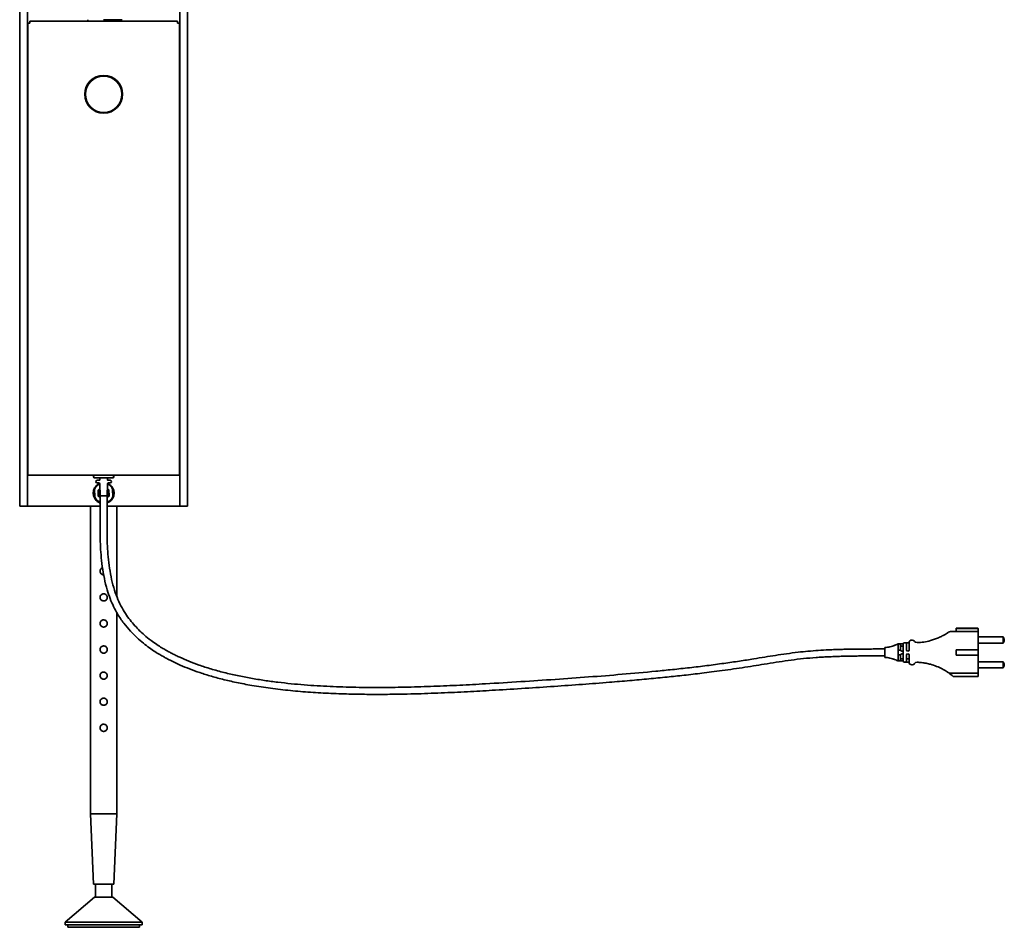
# Model space of a CAD drawing. Header units: millimetres. Extents: x 640 to 2471, y 697 to 4147.
# Tile 2 of 5: x 640 to 1395, y 1471 to 2167. Entities that reach past the tile are written whole.
import ezdxf

# ---------------------------------------------------------------- set-up
doc = ezdxf.new("R2010")
doc.units = ezdxf.units.MM
doc.header["$LTSCALE"] = 15

msp = doc.modelspace()

# ---------------------------------------------------------------- linework, layer by layer
at = {"color": 7, "linetype": 'Continuous', "lineweight": 35}
for p, q in [((640.43, 3823.82), (640.43, 1793.82)), ((646.43, 1793.82), (646.43, 3823.82)), ((763.17, 3823.82), (763.17, 1793.82)), ((769.17, 1793.82), (769.17, 3823.82)), ((692.78, 2166.82), (692.78, 2165.62)), ((716.83, 2165.62), (716.83, 2166.82)), ((646.68, 2164.12), (646.68, 1817.62)), ((646.68, 2164.12), (648.18, 2164.12)), ((648.18, 2165.62), (761.43, 2165.62)), ((648.18, 2164.12), (648.18, 2165.62)), ((761.43, 2165.62), (761.43, 2164.12)), ((761.43, 2164.12), (762.93, 2164.12)), ((762.93, 1817.62), (762.93, 2164.12)), ((646.68, 1817.62), (648.18, 1817.62)), ((648.18, 1817.62), (761.43, 1817.62)), ((697.8, 1817.61), (697.8, 1817.62)), ((698.8, 1815.6), (697.8, 1815.6)), ((702.8, 1815.6), (698.8, 1815.6)), ((699.8, 1813.6), (700.3, 1813.6)), ((700.3, 1813.6), (701.6, 1813.6)), ((701.8, 1813.8), (701.8, 1815.4)), ((706.8, 1815.6), (702.8, 1815.6)), ((710.8, 1815.6), (706.8, 1815.6)), ((707.8, 1815.4), (707.8, 1813.8)), ((708, 1813.6), (709.3, 1813.6)), ((709.3, 1813.6), (709.8, 1813.6)), ((711.8, 1815.6), (710.8, 1815.6)), ((711.8, 1817.62), (711.8, 1817.61)), ((761.43, 1817.62), (762.93, 1817.62)), ((697.88, 1807.84), (697.89, 1806.73)), ((697.91, 1800.85), (697.89, 1806.73)), ((700.3, 1811.6), (699.8, 1811.6)), ((701.39, 1811.6), (700.3, 1811.6)), ((701.91, 1806.88), (700.69, 1806.17)), ((700.69, 1806.17), (700.71, 1801.44)), ((700.72, 1810.7), (701.66, 1811.18)), ((701.83, 1810.71), (700.72, 1810.7)), ((701.83, 1810.71), (701.84, 1810.71)), ((701.84, 1810.61), (702, 1801.6)), ((707.6, 1801.6), (707.76, 1810.61)), ((708.89, 1806.21), (707.69, 1806.89)), ((708.82, 1810.74), (707.71, 1810.74)), ((707.95, 1811.18), (708.82, 1810.74)), ((709.3, 1811.6), (708.21, 1811.6)), ((708.85, 1803.97), (708.83, 1804.18)), ((708.91, 1801.48), (708.89, 1806.21)), ((709.8, 1811.6), (709.3, 1811.6)), ((711.69, 1806.8), (711.68, 1807.91)), ((711.69, 1806.8), (711.71, 1800.92)), ((697.91, 1800.85), (697.92, 1799.74)), ((700.71, 1801.44), (702.15, 1800.62)), ((700.79, 1796.9), (701.89, 1796.91)), ((702.15, 1796.91), (701.89, 1796.91)), ((707.6, 1801.6), (702, 1801.6)), ((702.15, 1801.6), (702.15, 1771.6)), ((707.45, 1771.6), (707.45, 1801.6)), ((707.45, 1800.62), (708.91, 1801.48)), ((707.77, 1796.94), (707.45, 1796.94)), ((707.77, 1796.94), (708.88, 1796.94)), ((711.72, 1799.81), (711.71, 1800.92)), ((640.43, 1793.82), (646.43, 1793.82)), ((646.43, 1793.82), (677.92, 1793.82)), ((677.92, 1793.82), (683.09, 1793.82)), ((683.09, 1793.82), (702.15, 1793.82)), ((694.8, 1793.82), (694.8, 1557.82)), ((707.45, 1793.82), (726.51, 1793.82)), ((714.8, 1724.65), (714.8, 1793.82)), ((731.68, 1793.82), (726.51, 1793.82)), ((763.17, 1793.82), (731.68, 1793.82)), ((769.17, 1793.82), (763.17, 1793.82)), ((707.55, 1783.82), (707.45, 1783.22)), ((714.8, 1557.82), (714.8, 1712.36)), ((1375.05, 1700.1), (1358.3, 1700.1)), ((1358.3, 1700.1), (1358.3, 1699.99)), ((1358.3, 1697.6), (1358.3, 1699.99)), ((1358.3, 1699.99), (1375.05, 1699.99)), ((1375.3, 1699.76), (1375.3, 1697.35)), ((1324.85, 1691.1), (1324.3, 1691.1)), ((1375.05, 1697.6), (1354.09, 1697.6)), ((1394.3, 1693.5), (1375.3, 1693.5)), ((1394.3, 1688.7), (1394.3, 1693.5)), ((1303.8, 1684.25), (1294.8, 1684.25)), ((1313.8, 1688.1), (1314.8, 1688.1)), ((1313.8, 1677.1), (1313.8, 1686.09)), ((1315.8, 1686.09), (1315.8, 1683.99)), ((1315.81, 1683.46), (1315.8, 1683.99)), ((1317.8, 1686.09), (1317.8, 1685.33)), ((1317.8, 1685.33), (1317.8, 1681.87)), ((1318.8, 1689.1), (1319.3, 1689.1)), ((1321.47, 1689.1), (1319.3, 1689.1)), ((1320.3, 1686.09), (1320.3, 1683.6)), ((1322.27, 1689.5), (1322.24, 1689.47)), ((1322.3, 1686.09), (1322.3, 1683.33)), ((1328.37, 1689.12), (1328.37, 1689.12)), ((1358.3, 1683.6), (1375.05, 1683.6)), ((1358.3, 1679.6), (1358.3, 1683.6)), ((1375.3, 1688.7), (1394.3, 1688.7)), ((1375.3, 1683.42), (1375.3, 1679.77)), ((1294.8, 1678.95), (1303.8, 1678.95)), ((1315.8, 1679.2), (1315.81, 1679.74)), ((1315.8, 1679.2), (1315.8, 1677.1)), ((1317.8, 1681.86), (1317.8, 1681.33)), ((1317.8, 1681.33), (1317.8, 1677.87)), ((1317.8, 1677.86), (1317.8, 1677.1)), ((1320.3, 1679.6), (1320.3, 1677.1)), ((1322.3, 1679.86), (1322.3, 1677.1)), ((1375.05, 1679.6), (1358.3, 1679.6)), ((1314.8, 1675.1), (1313.8, 1675.1)), ((1319.3, 1674.1), (1318.8, 1674.1)), ((1319.3, 1674.1), (1321.47, 1674.1)), ((1324.3, 1672.1), (1324.85, 1672.1)), ((1328.37, 1674.07), (1328.37, 1674.07)), ((1394.3, 1674.5), (1375.3, 1674.5)), ((1375.3, 1669.7), (1394.3, 1669.7)), ((1394.3, 1669.7), (1394.3, 1674.5)), ((1354.09, 1665.6), (1375.05, 1665.6)), ((1375.05, 1663.2), (1356.17, 1663.2)), ((1356.17, 1663.2), (1356.3, 1663.1)), ((1356.3, 1663.1), (1375.05, 1663.1)), ((1375.3, 1665.85), (1375.3, 1663.43)), ((694.8, 1557.82), (697.05, 1503.82)), ((694.8, 1557.82), (704.8, 1557.82)), ((704.8, 1557.82), (714.8, 1557.82)), ((712.55, 1503.82), (714.8, 1557.82)), ((697.05, 1503.82), (704.8, 1503.82)), ((698.55, 1503.82), (698.55, 1493.82)), ((704.8, 1503.82), (712.55, 1503.82)), ((711.05, 1493.82), (711.05, 1503.82)), ((697.8, 1493.82), (675.3, 1474.82)), ((697.8, 1493.82), (704.8, 1493.82)), ((704.8, 1493.82), (711.8, 1493.82)), ((734.3, 1474.82), (711.8, 1493.82)), ((675.3, 1474.82), (675.3, 1472.82)), ((675.3, 1474.82), (704.8, 1474.82)), ((675.3, 1472.82), (704.8, 1472.82)), ((677.3, 1472.82), (677.3, 1470.82)), ((704.8, 1474.82), (734.3, 1474.82)), ((704.8, 1472.82), (734.3, 1472.82)), ((732.3, 1470.82), (732.3, 1472.82)), ((734.3, 1472.82), (734.3, 1474.82)), ((677.3, 1470.82), (728.18, 1470.82)), ((728.18, 1470.82), (732.3, 1470.82))]:
    msp.add_line(p, q, dxfattribs=at)
at = {"color": 7, "linetype": 'Continuous', "lineweight": 35, "flags": 128}
for points in [[(700.79, 1804.42), (700.76, 1803.5), (700.78, 1803.31)], [(702.15, 1796.28), (701.74, 1796.43), (700.79, 1796.9)], [(708.88, 1796.94), (707.94, 1796.46), (707.45, 1796.28)]]:
    msp.add_lwpolyline(points, dxfattribs=at)
at = {"color": 7, "linetype": 'Continuous', "lineweight": 35}
for radius in [14.5, 14]:
    msp.add_circle((704.8, 2109.62), radius, dxfattribs=at)
for centre, radius, start, end in [((697.8, 1816.51), 0.914, 100.34296, 270), ((697.6, 1817.61), 0.2, 280.34296, 0), ((699.8, 1812.6), 1, 90, 180), ((699.8, 1812.6), 1, 180, 270), ((701.6, 1815.4), 0.2, 0, 90), ((701.6, 1813.8), 0.2, 270, 0), ((708, 1815.4), 0.2, 90, 180), ((708, 1813.8), 0.2, 180, 270), ((709.8, 1812.6), 1, 0, 90), ((709.8, 1812.6), 1, 270, 0), ((712, 1817.61), 0.2, 180, 259.65704), ((711.8, 1816.51), 0.914, 270, 79.65704), ((704.8, 1803.82), 8, 149.87599, 210.67909), ((704.8, 1803.82), 8, 120.67909, 149.87599), ((704.8, 1803.82), 7.5, 113.35146, 157.20362), ((704.8, 1803.82), 4, 136.20352, 180.27754), ((700.84, 1810.6), 1, 1, 90), ((704.8, 1803.82), 4, 0.27754, 43.79648), ((704.8, 1803.82), 7.5, 23.35146, 67.20362), ((708.76, 1810.6), 1, 90, 179), ((704.8, 1803.82), 8, 30.67909, 59.87599), ((704.8, 1803.82), 8, 329.87599, 30.67909), ((704.8, 1803.82), 7.5, 203.35146, 247.20362), ((704.8, 1803.82), 8, 210.67909, 239.87599), ((704.8, 1803.82), 4, 180.27754, 228.50918), ((704.8, 1803.82), 4, 311.49082, 0.27754), ((704.8, 1803.82), 7.5, 293.35146, 337.20362), ((704.8, 1803.82), 8, 300.67909, 329.87599), ((1375.05, 1699.85), 0.25, 0, 90), ((1324.3, 1689.1), 2, 90, 180), ((1324.85, 1689.1), 2, 30.37404, 90), ((1354.09, 1694.6), 3, 90, 124.62842), ((1375.05, 1697.35), 0.25, 0, 90), ((1391.92, 1691.1), 3.38, 314.76027, 45.23973), ((1314.8, 1687.1), 1, 0, 90), ((1316.8, 1683.6), 1, 192.63563, 270), ((1318.8, 1688.1), 1, 90, 180), ((1319.3, 1688.1), 1, 0, 90), ((1321.3, 1683.6), 1, 180, 270), ((1321.3, 1683.6), 1, 270, 0), ((1321.47, 1690.1), 1, 270, 340.52878), ((1328.3, 1691.12), 2, 210.37403, 271.97525), ((1314.8, 1676.1), 1, 270, 0), ((1316.8, 1679.6), 1, 90, 167.36437), ((1321.3, 1679.6), 1, 90, 180), ((1321.3, 1679.6), 1, 0, 90), ((1318.8, 1675.1), 1, 180, 270), ((1319.3, 1675.1), 1, 270, 0), ((1321.47, 1673.1), 1, 19.47122, 90), ((1324.3, 1674.1), 2, 180, 270), ((1324.85, 1674.1), 2, 270, 329.62596), ((1328.3, 1672.07), 2, 88.02475, 149.62596), ((1391.92, 1672.1), 3.38, 314.76027, 45.23973), ((1354.09, 1668.6), 3, 235.37158, 270), ((1326.82, 1629.1), 45, 49.27931, 55.37158), ((1375.05, 1665.85), 0.25, 270, 0), ((1375.05, 1663.35), 0.25, 270, 0)]:
    msp.add_arc(centre, radius, start, end, dxfattribs=at)
for points, knots in [([(704.8, 2166.82), (705.57, 2166.82), (707.11, 2166.82), (709.34, 2166.82), (711.46, 2166.82), (713.48, 2166.82), (715.33, 2166.82), (716.93, 2166.82), (718.15, 2166.82), (718.81, 2166.82), (719.03, 2166.82), (719.08, 2166.82)], [0, 0, 0, 0, 0.114424, 0.22905, 0.342915, 0.456771, 0.582109, 0.707444, 0.831707, 0.955941, 1, 1, 1, 1]), ([(702.15, 1771.6), (702.18, 1769.33), (702.24, 1764.3), (702.74, 1756.25), (703.69, 1747.41), (705.21, 1738.42), (707.22, 1730.19), (709.63, 1722.96), (712.3, 1716.82), (715.73, 1710.47), (719.99, 1704.14), (725.08, 1698.05), (730.18, 1692.96), (735.11, 1688.72), (739.72, 1685.23), (743.9, 1682.38), (747.55, 1680.1), (750.62, 1678.32), (753.28, 1676.87), (756.91, 1674.97), (762.02, 1672.52), (768.94, 1669.58), (776.71, 1666.69), (785.36, 1663.89), (794.95, 1661.22), (805.51, 1658.74), (817.57, 1656.39), (831.16, 1654.26), (846.07, 1652.48), (861.51, 1651.13), (877.14, 1650.2), (892.86, 1649.64), (908.57, 1649.41), (926.14, 1649.45), (945.34, 1649.85), (965.96, 1650.61), (985.81, 1651.58), (1006.37, 1652.76), (1027.72, 1654.07), (1049.97, 1655.53), (1071.54, 1657.07), (1090.85, 1658.56), (1107.85, 1659.99), (1122.57, 1661.32), (1136.45, 1662.68), (1147.75, 1663.87), (1156.65, 1664.88), (1163.7, 1665.72), (1171.16, 1666.65), (1179.28, 1667.72), (1187.83, 1668.92), (1196.48, 1670.22), (1205.02, 1671.57), (1213.75, 1673.01), (1222.67, 1674.45), (1231.91, 1675.8), (1241.32, 1676.92), (1249.23, 1677.6), (1255.52, 1678.01), (1260.16, 1678.26), (1265.1, 1678.47), (1270.36, 1678.65), (1276.19, 1678.79), (1280.97, 1678.86), (1284.67, 1678.9), (1287.04, 1678.92), (1289.51, 1678.94), (1292.12, 1678.94), (1293.89, 1678.95), (1294.8, 1678.95)], [0, 0, 0, 0, 0.01018, 0.022644, 0.036246, 0.050113, 0.063624, 0.074316, 0.084339, 0.093721, 0.106738, 0.118619, 0.129436, 0.139206, 0.147917, 0.155538, 0.162028, 0.167348, 0.171558, 0.175685, 0.185877, 0.197173, 0.209636, 0.223329, 0.238312, 0.254637, 0.27235, 0.293869, 0.316867, 0.340283, 0.363927, 0.38768, 0.41142, 0.435022, 0.467018, 0.498185, 0.528193, 0.556715, 0.59103, 0.624594, 0.657148, 0.688332, 0.71167, 0.73385, 0.754803, 0.77447, 0.785059, 0.795299, 0.806632, 0.819262, 0.832713, 0.846334, 0.85992, 0.873444, 0.888612, 0.903683, 0.918713, 0.933854, 0.940727, 0.947788, 0.955072, 0.963237, 0.97164, 0.981385, 0.984762, 0.988302, 0.992016, 0.995912, 1, 1, 1, 1]), ([(1294.8, 1684.25), (1293.06, 1684.24), (1289.63, 1684.24), (1284.55, 1684.2), (1279.6, 1684.14), (1274.78, 1684.06), (1270.06, 1683.94), (1265.42, 1683.79), (1259.61, 1683.55), (1252.7, 1683.16), (1244.84, 1682.56), (1236.7, 1681.73), (1228.44, 1680.67), (1219.97, 1679.38), (1211.64, 1678.03), (1202.46, 1676.53), (1192, 1674.89), (1180.04, 1673.16), (1167.26, 1671.48), (1154.08, 1669.9), (1141.03, 1668.48), (1123.77, 1666.74), (1102.37, 1664.81), (1076.61, 1662.75), (1050.74, 1660.89), (1024.36, 1659.16), (999.96, 1657.68), (977.73, 1656.46), (957.94, 1655.58), (938.1, 1654.96), (918.2, 1654.67), (898.25, 1654.79), (878.37, 1655.41), (858.4, 1656.63), (841.64, 1658.28), (828.02, 1660.1), (817.7, 1661.77), (807.38, 1663.77), (797.15, 1666.13), (787.32, 1668.83), (778.27, 1671.75), (770.31, 1674.74), (764.4, 1677.29), (760.2, 1679.28), (757.4, 1680.69), (754.83, 1682.05), (752.2, 1683.52), (749.14, 1685.34), (745.35, 1687.77), (740.82, 1690.98), (736.39, 1694.55), (732.27, 1698.33), (728.57, 1702.17), (724.87, 1706.57), (721.28, 1711.63), (717.9, 1717.42), (714.86, 1724.04), (712.34, 1731.52), (710.37, 1739.71), (708.93, 1748.28), (708.02, 1756.77), (707.53, 1764.54), (707.48, 1769.41), (707.45, 1771.6)], [0, 0, 0, 0, 0.007909, 0.015628, 0.023148, 0.030466, 0.037638, 0.044735, 0.051747, 0.064382, 0.076806, 0.088763, 0.103439, 0.117272, 0.130827, 0.144721, 0.162211, 0.181104, 0.201268, 0.221774, 0.242012, 0.261266, 0.300906, 0.339846, 0.378924, 0.419088, 0.460373, 0.490526, 0.520802, 0.550923, 0.581339, 0.611865, 0.642227, 0.672396, 0.70348, 0.719336, 0.735326, 0.751392, 0.767471, 0.783433, 0.798064, 0.811015, 0.822389, 0.827516, 0.832285, 0.836707, 0.840842, 0.846073, 0.852972, 0.86146, 0.871455, 0.878921, 0.887017, 0.89575, 0.905151, 0.915289, 0.926271, 0.938261, 0.951173, 0.964582, 0.977834, 0.990031, 1, 1, 1, 1]), ([(704.86, 1741.11), (704.75, 1741.1), (704.34, 1741.05), (703.65, 1741.29), (702.88, 1741.78), (702.32, 1742.52), (702.03, 1743.42), (702.05, 1744.35), (702.37, 1745.21), (702.95, 1745.91), (703.52, 1746.33), (703.89, 1746.4), (703.96, 1746.41)], [0, 0, 0, 0, 0.0426, 0.156369, 0.271351, 0.390076, 0.509574, 0.625277, 0.738614, 0.854604, 0.974162, 1, 1, 1, 1]), ([(707.55, 1723.82), (707.52, 1723.52), (707.46, 1722.92), (707.01, 1722.11), (706.33, 1721.48), (705.47, 1721.1), (704.53, 1721.04), (703.65, 1721.27), (702.88, 1721.78), (702.32, 1722.52), (702.03, 1723.42), (702.05, 1724.35), (702.37, 1725.21), (702.94, 1725.92), (703.74, 1726.42), (704.66, 1726.62), (705.57, 1726.51), (706.4, 1726.12), (707.06, 1725.48), (707.48, 1724.67), (707.53, 1724.09), (707.55, 1723.82)], [0, 0, 0, 0, 0.052294, 0.104539, 0.158043, 0.212444, 0.265513, 0.317172, 0.369381, 0.42329, 0.47755, 0.530086, 0.581548, 0.634215, 0.688502, 0.742353, 0.794453, 0.846166, 0.899336, 0.953746, 1, 1, 1, 1]), ([(707.55, 1703.82), (707.52, 1703.52), (707.46, 1702.92), (707.01, 1702.11), (706.33, 1701.48), (705.47, 1701.1), (704.53, 1701.04), (703.65, 1701.27), (702.88, 1701.78), (702.32, 1702.52), (702.03, 1703.42), (702.05, 1704.35), (702.37, 1705.21), (702.94, 1705.92), (703.74, 1706.42), (704.66, 1706.62), (705.57, 1706.51), (706.4, 1706.12), (707.06, 1705.48), (707.48, 1704.67), (707.53, 1704.09), (707.55, 1703.82)], [0, 0, 0, 0, 0.052294, 0.104539, 0.158043, 0.212444, 0.265513, 0.317172, 0.369381, 0.42329, 0.47755, 0.530086, 0.581548, 0.634215, 0.688502, 0.742353, 0.794453, 0.846166, 0.899336, 0.953746, 1, 1, 1, 1]), ([(1375.3, 1699.76), (1375.3, 1699.79), (1375.29, 1699.84), (1375.25, 1699.91), (1375.2, 1699.94), (1375.15, 1699.97), (1375.1, 1699.98), (1375.07, 1699.99), (1375.05, 1699.99)], [0, 0, 0, 0, 0.294172, 0.499198, 0.641436, 0.770567, 0.889037, 1, 1, 1, 1]), ([(1347.78, 1694.28), (1346.82, 1693.79), (1344.93, 1692.85), (1341.9, 1691.65), (1338.18, 1690.49), (1333.7, 1689.49), (1330.13, 1689.24), (1328.37, 1689.12)], [0, 0, 0, 0, 0.1719183, 0.3382032, 0.4995149, 0.753222, 1, 1, 1, 1]), ([(1351.56, 1696.5), (1351, 1696.14), (1349.84, 1695.4), (1348.48, 1694.66), (1347.78, 1694.28)], [0, 0, 0, 0, 0.48296, 1, 1, 1, 1]), ([(1352.39, 1697.07), (1352.38, 1697.06), (1352.35, 1697.04), (1352.1, 1696.87), (1351.77, 1696.65), (1351.56, 1696.5)], [0, 0, 0, 0, 0.244584, 0.500108, 1, 1, 1, 1]), ([(1375.3, 1696.2), (1375.3, 1695.4), (1375.3, 1693.79), (1375.3, 1690.7), (1375.3, 1687.27), (1375.3, 1684.81), (1375.3, 1683.6)], [0, 0, 0, 0, 0.247371, 0.5, 0.752629, 1, 1, 1, 1]), ([(707.55, 1683.82), (707.52, 1683.52), (707.46, 1682.92), (707.01, 1682.11), (706.33, 1681.48), (705.47, 1681.1), (704.53, 1681.04), (703.65, 1681.27), (702.88, 1681.78), (702.32, 1682.52), (702.03, 1683.42), (702.05, 1684.35), (702.37, 1685.21), (702.94, 1685.92), (703.74, 1686.42), (704.66, 1686.62), (705.57, 1686.51), (706.4, 1686.12), (707.06, 1685.48), (707.48, 1684.67), (707.53, 1684.09), (707.55, 1683.82)], [0, 0, 0, 0, 0.052294, 0.104539, 0.158043, 0.212444, 0.265513, 0.317172, 0.369381, 0.42329, 0.47755, 0.530086, 0.581548, 0.634215, 0.688502, 0.742353, 0.794453, 0.846166, 0.899336, 0.953746, 1, 1, 1, 1]), ([(1311.39, 1687.1), (1310.15, 1686.63), (1307.71, 1685.69), (1305.09, 1685.46), (1303.8, 1685.35)], [0, 0, 0, 0, 0.504389, 1, 1, 1, 1]), ([(1303.8, 1685.35), (1303.8, 1685.31), (1303.8, 1685.23), (1303.8, 1684.65), (1303.8, 1683.81), (1303.8, 1682.73), (1303.8, 1681.51), (1303.8, 1680.3), (1303.8, 1679.24), (1303.8, 1678.75), (1303.8, 1678.51)], [0, 0, 0, 0, 0.12893, 0.255377, 0.372249, 0.499138, 0.628123, 0.756951, 0.882825, 1, 1, 1, 1]), ([(1313.86, 1688.13), (1313.28, 1687.87), (1312.24, 1687.41), (1310.82, 1686.85), (1310.18, 1686.6)], [0, 0, 0, 0, 0.549746, 1, 1, 1, 1]), ([(1313.8, 1688.1), (1313.61, 1688), (1313.22, 1687.81), (1312.76, 1687.64), (1312.53, 1687.55)], [0, 0, 0, 0, 0.50019, 1, 1, 1, 1]), ([(1313.8, 1686.09), (1313.8, 1686.23), (1313.8, 1686.36), (1313.8, 1686.53), (1313.8, 1686.65), (1313.8, 1687.02), (1313.8, 1687.44), (1313.8, 1687.77), (1313.8, 1687.96), (1313.8, 1688.06), (1313.8, 1688.09), (1313.8, 1688.1), (1313.8, 1688.1)], [0, 0, 0, 0, 0.125039, 0.128701, 0.160075, 0.250529, 0.499329, 0.624316, 0.749171, 0.874094, 0.956218, 1, 1, 1, 1]), ([(1315.81, 1687.19), (1315.79, 1687.29), (1315.76, 1687.46), (1315.63, 1687.68), (1315.49, 1687.84), (1315.32, 1687.97), (1315.09, 1688.07), (1314.92, 1688.09), (1314.81, 1688.1)], [0, 0, 0, 0, 0.208753, 0.344101, 0.49987, 0.649289, 0.782584, 1, 1, 1, 1]), ([(1315.81, 1683.46), (1315.79, 1683.45), (1315.76, 1683.45), (1315.63, 1683.44), (1315.49, 1683.43), (1315.32, 1683.42), (1315.09, 1683.4), (1314.92, 1683.39), (1314.81, 1683.38)], [0, 0, 0, 0, 0.208778, 0.344158, 0.499971, 0.649346, 0.78261, 1, 1, 1, 1]), ([(1316.8, 1688.1), (1316.57, 1688.1), (1316.08, 1688.1), (1315.49, 1688.1), (1315.26, 1688.1), (1315.16, 1688.1)], [0, 0, 0, 0, 0.35922, 0.743817, 1, 1, 1, 1]), ([(1315.8, 1686.09), (1315.8, 1686.23), (1315.8, 1686.49), (1315.8, 1686.82), (1315.8, 1687.05), (1315.8, 1687.08), (1315.8, 1687.1)], [0, 0, 0, 0, 0.2503533, 0.4999291, 0.7497164, 1, 1, 1, 1]), ([(1315.81, 1687.19), (1315.81, 1687.19), (1315.81, 1687.18), (1315.81, 1687.16), (1315.81, 1687.13), (1315.82, 1687.11), (1315.82, 1687.1)], [0, 0, 0, 0, 0.101836, 0.212925, 0.480538, 1, 1, 1, 1]), ([(1315.82, 1683.38), (1315.82, 1683.4), (1315.81, 1683.42), (1315.81, 1683.45), (1315.81, 1683.45), (1315.81, 1683.45), (1315.81, 1683.46)], [0, 0, 0, 0, 0.526334, 0.790195, 0.899717, 1, 1, 1, 1]), ([(1315.82, 1687.1), (1315.86, 1687.02), (1315.92, 1686.88), (1316.13, 1686.69), (1316.38, 1686.56), (1316.61, 1686.5), (1316.74, 1686.5), (1316.8, 1686.5)], [0, 0, 0, 0, 0.2504861, 0.4999534, 0.7493761, 0.8770996, 1, 1, 1, 1]), ([(1316.8, 1686.5), (1316.86, 1686.5), (1316.99, 1686.5), (1317.22, 1686.56), (1317.47, 1686.69), (1317.68, 1686.88), (1317.74, 1687.02), (1317.78, 1687.1)], [0, 0, 0, 0, 0.122915, 0.250624, 0.500047, 0.749514, 1, 1, 1, 1]), ([(1317.78, 1687.1), (1317.78, 1687.11), (1317.79, 1687.13), (1317.79, 1687.16), (1317.79, 1687.17), (1317.79, 1687.17), (1317.79, 1687.17), (1317.79, 1687.17), (1317.79, 1687.17), (1317.8, 1687.17), (1317.8, 1687.17), (1317.8, 1687.17), (1317.8, 1687.17), (1317.8, 1687.17), (1317.8, 1687.17), (1317.8, 1687.17), (1317.8, 1687.17), (1317.8, 1687.17), (1317.8, 1687.17), (1317.8, 1687.17), (1317.8, 1687.17), (1317.8, 1687.17), (1317.8, 1687.17), (1317.8, 1687.17), (1317.8, 1687.17)], [0, 0, 0, 0, 0.281954, 0.38089, 0.412186, 0.41323, 0.414506, 0.417949, 0.428947, 0.490482, 0.606124, 0.775956, 0.881208, 0.938918, 0.969044, 0.984425, 0.992194, 0.996099, 0.998057, 0.999036, 0.999527, 0.999868, 0.99996, 1, 1, 1, 1]), ([(1317.8, 1688.1), (1317.8, 1688.07), (1317.8, 1688.01), (1317.8, 1687.54), (1317.8, 1686.88), (1317.8, 1686.36), (1317.8, 1686.09)], [0, 0, 0, 0, 0.2505063, 0.5000893, 0.7498233, 1, 1, 1, 1]), ([(1317.8, 1687.17), (1317.8, 1687.17), (1317.8, 1687.17), (1317.8, 1687.17), (1317.8, 1687.17), (1317.8, 1687.17), (1317.8, 1687.17), (1317.8, 1687.18), (1317.8, 1687.19), (1317.8, 1687.2), (1317.8, 1687.21)], [0, 0, 0, 0, 0.366049, 0.562654, 0.644019, 0.644924, 0.649876, 0.662399, 0.708367, 1, 1, 1, 1]), ([(1317.8, 1685.33), (1317.8, 1685.18), (1317.8, 1684.86), (1317.8, 1684.29), (1317.8, 1683.94), (1317.8, 1683.71)], [0, 0, 0, 0, 0.238391, 0.50194, 1, 1, 1, 1]), ([(1320.3, 1688.1), (1320.3, 1688.07), (1320.3, 1688.01), (1320.3, 1687.54), (1320.3, 1686.88), (1320.3, 1686.36), (1320.3, 1686.09)], [0, 0, 0, 0, 0.2502173, 0.4999659, 0.7495736, 1, 1, 1, 1]), ([(1322.24, 1689.47), (1322.2, 1689.42), (1322.11, 1689.31), (1321.97, 1689.21), (1321.87, 1689.18), (1321.85, 1689.17)], [0, 0, 0, 0, 0.387828, 0.86284, 1, 1, 1, 1]), ([(1322.3, 1689.1), (1322.3, 1689.05), (1322.3, 1688.96), (1322.3, 1688.27), (1322.3, 1687.28), (1322.3, 1686.49), (1322.3, 1686.09)], [0, 0, 0, 0, 0.250514, 0.500125, 0.749881, 1, 1, 1, 1]), ([(1375.05, 1683.6), (1375.08, 1683.6), (1375.13, 1683.6), (1375.21, 1683.6), (1375.27, 1683.6), (1375.3, 1683.6), (1375.3, 1683.6), (1375.3, 1683.6)], [0, 0, 0, 0, 0.213111, 0.426202, 0.63985, 0.854691, 1, 1, 1, 1]), ([(1303.8, 1678.51), (1303.8, 1678.32), (1303.8, 1677.94), (1303.8, 1677.88), (1303.8, 1677.85)], [0, 0, 0, 0, 0.496305, 1, 1, 1, 1]), ([(1303.8, 1677.85), (1305.09, 1677.73), (1307.71, 1677.51), (1310.15, 1676.56), (1311.39, 1676.09)], [0, 0, 0, 0, 0.495611, 1, 1, 1, 1]), ([(1310.18, 1676.59), (1310.82, 1676.34), (1312.24, 1675.79), (1313.28, 1675.32), (1313.86, 1675.07)], [0, 0, 0, 0, 0.450254, 1, 1, 1, 1]), ([(1313.8, 1675.1), (1313.8, 1675.12), (1313.8, 1675.17), (1313.8, 1675.42), (1313.8, 1675.75), (1313.8, 1676.2), (1313.8, 1676.66), (1313.8, 1676.92), (1313.8, 1677.05), (1313.8, 1677.1)], [0, 0, 0, 0, 0.243682, 0.371065, 0.49993, 0.748871, 0.873939, 0.956051, 1, 1, 1, 1]), ([(1315.81, 1679.74), (1315.79, 1679.74), (1315.76, 1679.74), (1315.63, 1679.75), (1315.49, 1679.76), (1315.32, 1679.78), (1315.09, 1679.8), (1314.92, 1679.81), (1314.81, 1679.82)], [0, 0, 0, 0, 0.208753, 0.344101, 0.49987, 0.649289, 0.782584, 1, 1, 1, 1]), ([(1315.8, 1676.1), (1315.8, 1676.11), (1315.8, 1676.14), (1315.8, 1676.37), (1315.8, 1676.7), (1315.8, 1676.97), (1315.8, 1677.1)], [0, 0, 0, 0, 0.250443, 0.500031, 0.749772, 1, 1, 1, 1]), ([(1315.81, 1679.74), (1315.81, 1679.74), (1315.81, 1679.74), (1315.81, 1679.75), (1315.81, 1679.77), (1315.82, 1679.8), (1315.82, 1679.82)], [0, 0, 0, 0, 0.101836, 0.212925, 0.480538, 1, 1, 1, 1]), ([(1315.82, 1676.1), (1315.82, 1676.08), (1315.81, 1676.06), (1315.81, 1676.03), (1315.81, 1676.01), (1315.81, 1676), (1315.81, 1676)], [0, 0, 0, 0, 0.526334, 0.790195, 0.899717, 1, 1, 1, 1]), ([(1316.8, 1676.7), (1316.74, 1676.69), (1316.61, 1676.69), (1316.38, 1676.63), (1316.13, 1676.51), (1315.92, 1676.31), (1315.86, 1676.17), (1315.82, 1676.1)], [0, 0, 0, 0, 0.122915, 0.2506242, 0.5000468, 0.7495139, 1, 1, 1, 1]), ([(1317.78, 1676.1), (1317.74, 1676.17), (1317.68, 1676.31), (1317.47, 1676.51), (1317.22, 1676.63), (1316.99, 1676.69), (1316.86, 1676.69), (1316.8, 1676.7)], [0, 0, 0, 0, 0.250486, 0.499953, 0.749376, 0.8771, 1, 1, 1, 1]), ([(1317.8, 1679.48), (1317.8, 1679.25), (1317.8, 1678.9), (1317.8, 1678.33), (1317.8, 1678.01), (1317.8, 1677.86)], [0, 0, 0, 0, 0.500653, 0.762636, 1, 1, 1, 1]), ([(1317.8, 1677.1), (1317.8, 1676.84), (1317.8, 1676.31), (1317.8, 1675.65), (1317.8, 1675.19), (1317.8, 1675.13), (1317.8, 1675.1)], [0, 0, 0, 0, 0.250481, 0.500055, 0.749808, 1, 1, 1, 1]), ([(1320.3, 1677.1), (1320.3, 1676.84), (1320.3, 1676.31), (1320.3, 1675.65), (1320.3, 1675.19), (1320.3, 1675.13), (1320.3, 1675.1)], [0, 0, 0, 0, 0.250199, 0.499928, 0.749541, 1, 1, 1, 1]), ([(1321.3, 1676.7), (1321.23, 1676.69), (1321.08, 1676.69), (1320.88, 1676.63), (1320.7, 1676.54), (1320.51, 1676.41), (1320.34, 1676.2), (1320.31, 1676.03), (1320.3, 1675.94)], [0, 0, 0, 0, 0.1218897, 0.2502844, 0.3681439, 0.5004896, 0.7501977, 1, 1, 1, 1]), ([(1322.3, 1675.94), (1322.29, 1676.03), (1322.26, 1676.2), (1322.09, 1676.41), (1321.9, 1676.54), (1321.72, 1676.63), (1321.52, 1676.69), (1321.37, 1676.69), (1321.3, 1676.7)], [0, 0, 0, 0, 0.2498024, 0.4995106, 0.6318827, 0.7497158, 0.8781222, 1, 1, 1, 1]), ([(1322.3, 1677.1), (1322.3, 1676.7), (1322.3, 1675.92), (1322.3, 1674.92), (1322.3, 1674.23), (1322.3, 1674.14), (1322.3, 1674.1)], [0, 0, 0, 0, 0.250496, 0.500101, 0.749871, 1, 1, 1, 1]), ([(1375.3, 1679.6), (1375.3, 1679.6), (1375.29, 1679.6), (1375.25, 1679.6), (1375.18, 1679.6), (1375.11, 1679.6), (1375.07, 1679.6), (1375.05, 1679.6)], [0, 0, 0, 0, 0.216309, 0.432639, 0.648356, 0.862846, 1, 1, 1, 1]), ([(1375.3, 1679.6), (1375.3, 1678.38), (1375.3, 1675.92), (1375.3, 1672.5), (1375.3, 1669.4), (1375.3, 1667.79), (1375.3, 1667)], [0, 0, 0, 0, 0.247371, 0.5, 0.752629, 1, 1, 1, 1]), ([(1312.53, 1675.64), (1312.76, 1675.56), (1313.24, 1675.37), (1313.65, 1675.17), (1313.86, 1675.07)], [0, 0, 0, 0, 0.4762784, 1, 1, 1, 1]), ([(1315.16, 1675.1), (1315.26, 1675.1), (1315.49, 1675.1), (1316.08, 1675.1), (1316.57, 1675.1), (1316.8, 1675.1)], [0, 0, 0, 0, 0.256183, 0.64078, 1, 1, 1, 1]), ([(1328.37, 1674.07), (1329.54, 1674.01), (1331.9, 1673.87), (1335.38, 1673.32), (1339.26, 1672.41), (1343.51, 1671), (1346.34, 1669.62), (1347.78, 1668.92)], [0, 0, 0, 0, 0.163878, 0.330291, 0.500305, 0.744169, 1, 1, 1, 1]), ([(1347.78, 1668.92), (1348.48, 1668.53), (1349.84, 1667.8), (1351, 1667.05), (1351.56, 1666.69)], [0, 0, 0, 0, 0.51704, 1, 1, 1, 1]), ([(707.55, 1663.82), (707.52, 1663.52), (707.46, 1662.92), (707.01, 1662.11), (706.33, 1661.48), (705.47, 1661.1), (704.53, 1661.04), (703.65, 1661.27), (702.88, 1661.78), (702.32, 1662.52), (702.03, 1663.42), (702.05, 1664.35), (702.37, 1665.21), (702.94, 1665.92), (703.74, 1666.42), (704.66, 1666.62), (705.57, 1666.51), (706.4, 1666.12), (707.06, 1665.48), (707.48, 1664.67), (707.53, 1664.09), (707.55, 1663.82)], [0, 0, 0, 0, 0.052294, 0.104539, 0.158043, 0.212444, 0.265513, 0.317172, 0.369381, 0.42329, 0.47755, 0.530086, 0.581548, 0.634215, 0.688502, 0.742353, 0.794453, 0.846166, 0.899336, 0.953746, 1, 1, 1, 1]), ([(1351.56, 1666.69), (1351.77, 1666.54), (1352.1, 1666.32), (1352.35, 1666.15), (1352.38, 1666.14), (1352.39, 1666.13)], [0, 0, 0, 0, 0.499129, 0.755047, 1, 1, 1, 1]), ([(1375.3, 1663.43), (1375.3, 1663.4), (1375.29, 1663.35), (1375.25, 1663.29), (1375.2, 1663.25), (1375.15, 1663.22), (1375.1, 1663.21), (1375.07, 1663.21), (1375.05, 1663.2)], [0, 0, 0, 0, 0.294212, 0.499206, 0.641453, 0.770585, 0.88905, 1, 1, 1, 1]), ([(707.55, 1643.82), (707.52, 1643.52), (707.46, 1642.92), (707.01, 1642.11), (706.33, 1641.48), (705.47, 1641.1), (704.53, 1641.04), (703.65, 1641.27), (702.88, 1641.78), (702.32, 1642.52), (702.03, 1643.42), (702.05, 1644.35), (702.37, 1645.21), (702.94, 1645.92), (703.74, 1646.42), (704.66, 1646.62), (705.57, 1646.51), (706.4, 1646.12), (707.06, 1645.48), (707.48, 1644.67), (707.53, 1644.09), (707.55, 1643.82)], [0, 0, 0, 0, 0.052294, 0.104539, 0.158043, 0.212444, 0.265513, 0.317172, 0.369381, 0.42329, 0.47755, 0.530086, 0.581548, 0.634215, 0.688502, 0.742353, 0.794453, 0.846166, 0.899336, 0.953746, 1, 1, 1, 1]), ([(707.55, 1623.82), (707.52, 1623.52), (707.46, 1622.92), (707.01, 1622.11), (706.33, 1621.48), (705.47, 1621.1), (704.53, 1621.04), (703.65, 1621.27), (702.88, 1621.78), (702.32, 1622.52), (702.03, 1623.42), (702.05, 1624.35), (702.37, 1625.21), (702.94, 1625.92), (703.74, 1626.42), (704.66, 1626.62), (705.57, 1626.51), (706.4, 1626.12), (707.06, 1625.48), (707.48, 1624.67), (707.53, 1624.09), (707.55, 1623.82)], [0, 0, 0, 0, 0.052294, 0.104539, 0.158043, 0.212444, 0.265513, 0.317172, 0.369381, 0.42329, 0.47755, 0.530086, 0.581548, 0.634215, 0.688502, 0.742353, 0.794453, 0.846166, 0.899336, 0.953746, 1, 1, 1, 1])]:
    msp.add_open_spline(points, degree=3, knots=knots, dxfattribs=at)
for points in [[(1375.3, 1697.35), (1375.3, 1697.29), (1375.3, 1697.19), (1375.3, 1696.53), (1375.3, 1696.2)], [(1317.8, 1688.1), (1317.64, 1688.1), (1317.33, 1688.1), (1316.98, 1688.1), (1316.8, 1688.1)], [(1317.78, 1683.38), (1317.74, 1683.27), (1317.67, 1683.06), (1317.44, 1682.8), (1317.14, 1682.63), (1316.91, 1682.61), (1316.8, 1682.6)], [(1316.8, 1680.6), (1316.91, 1680.59), (1317.14, 1680.56), (1317.44, 1680.39), (1317.67, 1680.14), (1317.74, 1679.92), (1317.78, 1679.82)], [(1316.8, 1675.1), (1316.98, 1675.1), (1317.33, 1675.1), (1317.64, 1675.1), (1317.8, 1675.1)], [(1375.3, 1667), (1375.3, 1666.66), (1375.3, 1666), (1375.3, 1665.9), (1375.3, 1665.85)]]:
    msp.add_open_spline(points, degree=3, dxfattribs=at)

doc.saveas('drawing.dxf')
